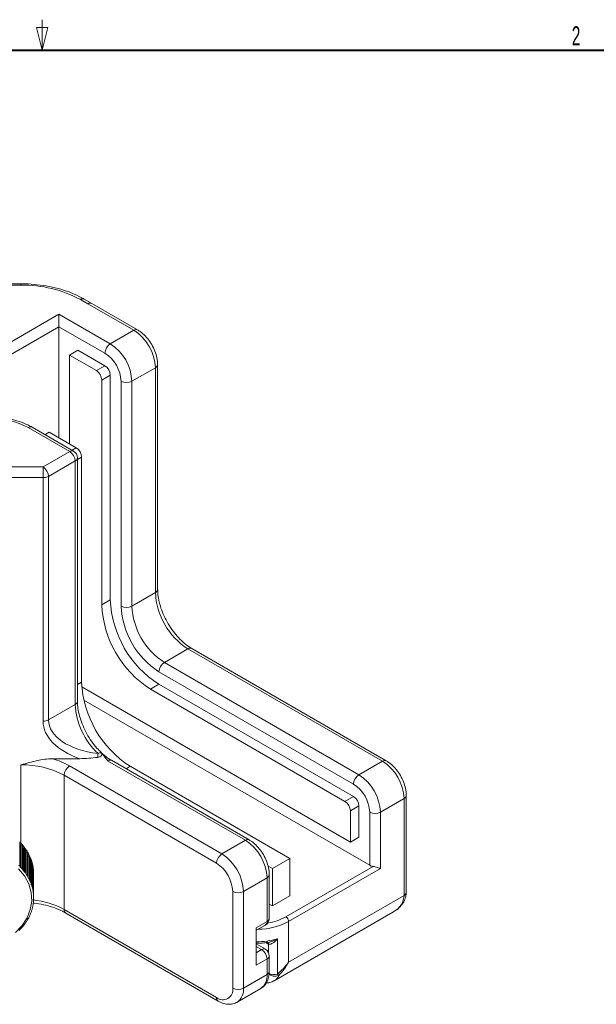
# Model space of a CAD drawing. Header units: millimetres. Extents: x 9 to 550, y 15 to 417.
# Tile 10 of 11: x 276 to 352, y 288 to 417. Entities that reach past the tile are written whole.
import ezdxf

# ---------------------------------------------------------------- set-up
doc = ezdxf.new("R2010")
doc.units = ezdxf.units.MM
doc.styles.add('SLDTEXTSTYLE1', font='TXT', dxfattribs={"width": 0.605})

msp = doc.modelspace()

# ---------------------------------------------------------------- linework, layer by layer
at = {"color": 7, "linetype": 'Continuous', "lineweight": 0}
for p, q in [((279.4, 412.75), (279.4, 416.75)), ((279.4, 412.75), (278.65, 415.75)), ((278.65, 415.75), (280.15, 415.75)), ((279.4, 412.75), (280.15, 415.75)), ((276.614, 382.216), (263.928, 382.216)), ((276.614, 382.033), (263.928, 382.033)), ((285.368, 379.61), (284.392, 380.173)), ((285.868, 379.659), (284.892, 380.223)), ((291.378, 376.14), (285.368, 379.61)), ((291.878, 376.19), (285.868, 379.659)), ((274.151, 373.951), (281.585, 378.242)), ((281.585, 378.242), (288.302, 374.365)), ((281.585, 376.61), (274.858, 372.726)), ((287.595, 373.14), (281.585, 376.61)), ((281.585, 362.078), (281.585, 376.61)), ((288.302, 374.365), (291.378, 376.14)), ((282.946, 372.905), (284.06, 373.548)), ((287.595, 371.507), (284.06, 373.548)), ((282.946, 372.905), (282.946, 361.292)), ((286.481, 370.864), (282.946, 372.905)), ((286.481, 370.864), (287.595, 371.507)), ((294.206, 371.241), (291.131, 369.466)), ((294.206, 341.846), (294.206, 371.241)), ((294.499, 342.254), (294.499, 371.649)), ((287.189, 369.639), (288.302, 370.282)), ((287.189, 340.244), (287.189, 369.639)), ((288.302, 340.886), (288.302, 370.282)), ((289.716, 340.07), (289.716, 369.466)), ((291.131, 369.466), (291.131, 340.07)), ((282.999, 360.281), (277.564, 363.419)), ((283.499, 360.331), (278.064, 363.469)), ((279.757, 362.491), (280.312, 362.812)), ((283.848, 360.771), (280.312, 362.812)), ((279.509, 358.267), (282.999, 360.281)), ((283.999, 327.62), (283.999, 359.465)), ((284.555, 330.151), (284.555, 359.546)), ((261.033, 358.267), (279.509, 358.267)), ((283.706, 359.057), (280.216, 357.042)), ((283.706, 327.212), (283.706, 359.057)), ((279.509, 356.873), (261.033, 356.873)), ((279.509, 325.028), (279.509, 356.873)), ((280.216, 357.042), (280.216, 325.197)), ((291.131, 340.07), (294.206, 341.846)), ((287.189, 340.244), (288.302, 340.886)), ((298.449, 334.497), (295.373, 332.722)), ((323.905, 319.802), (298.449, 334.497)), ((324.405, 319.851), (298.949, 334.547)), ((295.373, 332.722), (320.829, 318.026)), ((320.122, 316.802), (294.666, 331.497)), ((293.553, 329.221), (294.666, 329.864)), ((320.122, 315.168), (294.666, 329.864)), ((284.579, 329.502), (319.716, 309.218)), ((319.008, 314.526), (293.553, 329.221)), ((280.216, 325.197), (283.706, 327.212)), ((322.243, 306.187), (284.849, 327.774)), ((280.732, 320.129), (284.309, 320.129)), ((305.98, 309.454), (287.949, 319.863)), ((306.48, 309.503), (288.449, 319.913)), ((320.829, 318.026), (323.905, 319.802)), ((282.973, 319.184), (302.904, 307.678)), ((311.778, 307.086), (290.919, 319.128)), ((282.266, 317.959), (282.266, 300.404)), ((302.197, 306.454), (282.266, 317.959)), ((319.008, 314.526), (320.122, 315.168)), ((326.733, 314.903), (323.657, 313.127)), ((326.733, 302.247), (326.733, 314.903)), ((327.026, 302.655), (327.026, 315.311)), ((319.716, 313.301), (320.829, 313.944)), ((319.716, 309.218), (319.716, 313.301)), ((320.829, 309.861), (320.829, 313.944)), ((322.243, 306.187), (322.243, 313.127)), ((323.657, 313.127), (323.657, 305.778)), ((276.445, 309.243), (276.445, 306.068)), ((302.904, 307.678), (305.98, 309.454)), ((319.716, 309.218), (320.829, 309.861)), ((276.597, 308.814), (276.756, 308.914)), ((276.597, 308.814), (276.597, 305.912)), ((276.756, 305.739), (276.756, 308.914)), ((276.865, 308.787), (276.865, 305.612)), ((276.971, 308.35), (277.139, 308.438)), ((276.971, 308.35), (276.971, 305.483)), ((277.139, 305.263), (277.139, 308.438)), ((277.235, 308.304), (277.235, 305.129)), ((277.294, 307.861), (277.471, 307.937)), ((277.294, 307.861), (277.294, 305.043)), ((277.471, 304.762), (277.471, 307.937)), ((277.552, 307.796), (277.552, 304.621)), ((277.563, 307.351), (277.747, 307.413)), ((277.563, 307.351), (277.563, 304.601)), ((277.747, 304.238), (277.747, 307.413)), ((277.813, 307.268), (277.813, 304.093)), ((277.813, 306.832), (277.967, 306.873)), ((277.967, 303.697), (277.967, 306.873)), ((278.017, 306.723), (278.017, 303.548)), ((311.778, 307.086), (309.515, 305.78)), ((311.778, 307.086), (311.778, 302.187)), ((278.017, 306.298), (278.128, 306.318)), ((278.128, 303.143), (278.128, 306.318)), ((278.162, 306.165), (278.162, 302.99)), ((278.162, 305.747), (278.229, 305.754)), ((278.229, 302.579), (278.229, 305.754)), ((278.246, 305.6), (278.246, 302.425)), ((278.246, 305.184), (278.27, 305.185)), ((278.27, 302.01), (278.27, 305.185)), ((309.515, 305.78), (308.93, 306.118)), ((309.515, 305.78), (309.515, 300.881)), ((311.283, 299.451), (322.692, 306.037)), ((323.657, 305.778), (311.637, 298.839)), ((278.271, 301.914), (278.271, 305.089)), ((308.808, 304.555), (305.732, 302.779)), ((308.808, 298.839), (308.808, 304.555)), ((309.101, 299.247), (309.101, 304.963)), ((304.318, 290.123), (304.318, 302.779)), ((305.732, 302.779), (305.732, 290.123)), ((311.778, 302.187), (309.515, 300.881)), ((311.637, 293.531), (326.733, 302.247)), ((282.266, 300.404), (302.197, 288.898)), ((309.101, 301.12), (309.515, 300.881)), ((309.747, 291.088), (325.283, 300.056)), ((282.473, 299.946), (302.404, 288.44)), ((307.394, 298.023), (308.808, 298.839)), ((311.637, 298.839), (311.637, 293.531)), ((307.394, 297.685), (308.601, 298.381)), ((307.394, 298.023), (307.394, 293.124)), ((308.705, 296.083), (309.075, 296.13)), ((310.168, 296.584), (310.168, 291.968)), ((308.601, 295.214), (307.394, 295.911)), ((308.999, 295.871), (308.886, 295.936)), ((308.808, 293.94), (307.394, 293.124)), ((308.808, 291.899), (308.808, 293.94)), ((309.101, 292.307), (309.101, 294.348)), ((305.732, 290.123), (308.808, 291.899)), ((304.904, 288.292), (307.98, 290.067))]:
    msp.add_line(p, q, dxfattribs=at)
at = {"color": 7, "linetype": 'Continuous', "lineweight": 40}
msp.add_line((12.7, 412.75), (546.1, 412.75), dxfattribs=at)
at = {"color": 8, "linetype": 'Continuous', "lineweight": 0}
for p, q in [((283.292, 360.45), (283.848, 360.771)), ((283.999, 359.225), (284.555, 359.546)), ((283.999, 329.83), (284.555, 330.151)), ((276.609, 309.075), (276.609, 319.312)), ((290.363, 318.807), (290.919, 319.128)), ((308.101, 295.165), (307.394, 295.573)), ((307.394, 294.757), (308.101, 295.165)), ((308.886, 295.936), (308.644, 296.076)), ((308.999, 294.789), (308.999, 295.871))]:
    msp.add_line(p, q, dxfattribs=at)
at = {"color": 8, "linetype": 'Continuous', "lineweight": 0, "flags": 128}
msp.add_lwpolyline([(276.614, 382.216), (276.614, 382.216), (276.614, 382.192), (276.614, 382.13), (276.614, 382.033)], dxfattribs=at)
at = {"color": 7, "linetype": 'Continuous', "lineweight": 0, "flags": 128}
for points in [[(281.585, 378.242), (281.585, 378.088), (281.585, 377.914), (281.585, 377.725), (281.585, 377.527), (281.585, 377.325), (281.585, 377.127), (281.585, 376.938), (281.585, 376.764), (281.585, 376.61)], [(279.509, 356.873), (279.509, 357.043), (279.509, 357.229), (279.509, 357.424), (279.509, 357.619), (279.509, 357.808), (279.509, 357.984), (279.509, 358.138), (279.509, 358.267)], [(287.129, 320.902), (287.19, 320.812), (287.214, 320.716), (287.199, 320.62), (287.146, 320.529), (287.058, 320.446), (286.94, 320.378), (286.798, 320.327), (286.639, 320.296)], [(278.014, 301.512), (277.946, 302.645), (277.632, 303.75), (277.08, 304.791), (276.31, 305.735)], [(275.895, 297.415), (276.756, 298.305), (277.41, 299.306), (277.834, 300.387), (278.014, 301.512)]]:
    msp.add_lwpolyline(points, dxfattribs=at)
at = {"color": 7, "linetype": 'Continuous', "lineweight": 0}
for centre, radius, start, end in [((276.931, 366.164), 15.872, 61.95976, 91.1441), ((288.066, 370.962), 6.147, 2.60546, 57.39457), ((289.13, 373.07), 1.537, 122.60538, 177.39457), ((284.99, 369.186), 6.147, 2.60546, 57.39457), ((285.111, 369.256), 4.61, 2.60548, 57.39454), ((285.653, 369.569), 1.537, 2.60552, 57.39454), ((286.767, 370.212), 1.537, 2.60552, 57.39454), ((290.423, 370.83), 1.537, 242.60967, 297.39031), ((272.816, 354.504), 10.1, 61.95975, 91.14409), ((283.02, 359.476), 1.537, 2.60553, 57.39453), ((282.171, 358.987), 1.537, 2.60545, 57.39461), ((282.999, 359.465), 1, 0, 60.00269), ((278.681, 356.972), 1.537, 2.60545, 57.39461), ((279.538, 358.315), 1.443, 268.85578, 298.0404), ((303.418, 342.265), 9.221, 182.60548, 237.39452), ((300.947, 340.839), 13.771, 182.4764, 237.5236), ((302.061, 341.482), 13.771, 182.4764, 237.5236), ((300.463, 340.559), 10.758, 182.60548, 237.39452), ((290.423, 341.435), 1.537, 242.60967, 297.39031), ((300.342, 340.489), 9.221, 182.60548, 237.39452), ((296.201, 331.427), 1.537, 122.6055, 177.39452), ((298.313, 330.746), 13.771, 182.47639, 237.52361), ((293.093, 327.691), 9.399, 182.92467, 227.12335), ((279.538, 326.47), 1.443, 268.85578, 298.0404), ((281.056, 321.194), 5.655, 350.86247, 356.03417), ((287.022, 320.379), 0.534, 78.36932, 127.37608), ((276.84, 307.771), 11.543, 61.95973, 91.14412), ((277.819, 310.087), 10.456, 60.46781, 73.82372), ((320.593, 314.624), 6.147, 2.60543, 57.39454), ((283.801, 317.889), 1.537, 122.60543, 177.39457), ((321.657, 316.732), 1.537, 122.6055, 177.39452), ((317.517, 312.848), 6.147, 2.60543, 57.39454), ((317.638, 312.918), 4.61, 2.60546, 57.39452), ((318.18, 313.231), 1.537, 2.60546, 57.39448), ((319.294, 313.874), 1.537, 2.60546, 57.39448), ((322.95, 314.492), 1.537, 242.60962, 297.39042), ((271.591, 304.342), 6.898, 41.5138, 45.26782), ((271.65, 304.441), 6.603, 41.47173, 43.42706), ((302.667, 304.276), 6.147, 2.60543, 57.39454), ((271.722, 304.46), 6.722, 40.07304, 41.50128), ((271.86, 304.575), 6.542, 36.19351, 40.08273), ((271.759, 304.538), 6.457, 36.18209, 37.74362), ((272, 304.679), 6.367, 34.70162, 36.18358), ((272.124, 304.764), 6.217, 30.68898, 34.71319), ((271.961, 304.697), 6.2, 30.68423, 31.73165), ((272.261, 304.846), 6.058, 29.14898, 30.68162), ((272.366, 304.903), 5.938, 25.01147, 29.16068), ((272.483, 304.958), 5.809, 23.42779, 25.00329), ((272.578, 304.998), 5.706, 19.17629, 23.43735), ((272.667, 305.03), 5.611, 17.55766, 19.16901), ((272.747, 305.055), 5.528, 13.21131, 17.56336), ((303.732, 306.384), 1.537, 122.60543, 177.39457), ((299.712, 302.57), 4.61, 2.60546, 57.39452), ((299.591, 302.5), 6.147, 2.60543, 57.39454), ((271.46, 301.037), 7.082, 45.25891, 46.63872), ((271.591, 301.168), 6.897, 41.51361, 45.26791), ((271.725, 301.288), 6.718, 40.0728, 41.50186), ((271.86, 301.4), 6.542, 36.19351, 40.08273), ((272.001, 301.505), 6.366, 34.70125, 36.18351), ((272.125, 301.589), 6.217, 30.68885, 34.71349), ((272.828, 305.074), 5.444, 11.56135, 13.20717), ((272.866, 305.081), 5.406, 7.15127, 11.56837), ((272.903, 305.086), 5.368, 5.48681, 7.14649), ((272.925, 305.088), 5.346, 1.03811, 5.48761), ((272.92, 305.089), 5.351, 359.37149, 1.03312), ((322.872, 307.327), 1.302, 241.11118, 262.02259), ((272.261, 301.671), 6.058, 29.14898, 30.68162), ((272.366, 301.728), 5.939, 25.01166, 29.16049), ((272.479, 301.782), 5.813, 23.42835, 25.00273), ((272.577, 301.823), 5.706, 19.17629, 23.43708), ((272.668, 301.855), 5.61, 17.5578, 19.1696), ((272.748, 301.88), 5.526, 13.21061, 17.56377), ((272.828, 301.899), 5.444, 11.56219, 13.20798), ((272.864, 301.906), 5.407, 7.15178, 11.56754), ((272.901, 301.911), 5.37, 5.48666, 7.14574), ((305.025, 304.144), 1.537, 242.60957, 297.39049), ((272.872, 301.92), 5.399, 348.83065, 353.25141), ((272.911, 301.915), 5.36, 353.25565, 354.9173), ((272.928, 301.914), 5.343, 1.03724, 5.48884), ((272.927, 301.914), 5.343, 354.91549, 359.3662), ((272.92, 301.914), 5.351, 359.37149, 1.03312), ((272.592, 301.999), 5.69, 336.94557, 341.21486), ((272.701, 301.962), 5.576, 341.21768, 342.83823), ((272.756, 301.946), 5.519, 342.82929, 347.18587), ((272.813, 301.932), 5.459, 347.19434, 348.83493), ((272.005, 302.32), 6.361, 324.17624, 325.65784), ((272.139, 302.23), 6.2, 325.64861, 329.67978), ((272.263, 302.156), 6.056, 329.69003, 331.22168), ((272.38, 302.093), 5.923, 331.21295, 335.36899), ((272.511, 302.032), 5.778, 335.37461, 336.95721), ((308.101, 299.247), 1, 299.99731, 0), ((310.869, 298.804), 0.768, 2.60512, 57.39471), ((271.48, 302.77), 7.054, 313.69494, 315.0786), ((271.61, 302.642), 6.871, 315.06844, 318.83235), ((271.738, 302.528), 6.7, 318.84406, 320.27522), ((271.877, 302.414), 6.52, 320.26608, 324.16413), ((307.273, 293.87), 1.537, 2.60538, 57.39456), ((308.101, 294.348), 1, 0, 60.00269), ((309.712, 293.467), 1.567, 242.92593, 286.94374), ((309.871, 292.855), 1.172, 221.92965, 294.60697), ((313.446, 295.269), 4.652, 225.2015, 228.41853), ((303.025, 289.913), 1.31, 230.79677, 9.21404), ((305.025, 291.488), 1.537, 242.60957, 297.39049)]:
    msp.add_arc(centre, radius, start, end, dxfattribs=at)
at = {"color": 8, "linetype": 'Continuous', "lineweight": 0}
for centre, radius, start, end in [((284.685, 379.764), 0.503, 65.70941, 125.61634), ((285.661, 379.201), 0.503, 65.69306, 125.61774), ((291.671, 375.731), 0.503, 65.70795, 125.61654), ((293.999, 371.699), 0.503, 294.37604, 354.29036), ((277.857, 363.01), 0.503, 65.69317, 125.61774), ((283.292, 359.873), 0.503, 65.69317, 125.61774), ((283.498, 359.515), 0.503, 294.37442, 354.30536), ((293.999, 342.304), 0.503, 294.37482, 354.30509), ((298.742, 334.088), 0.503, 65.69308, 125.61738), ((283.498, 327.67), 0.503, 294.37442, 354.30536), ((288.242, 319.454), 0.503, 65.69319, 125.61738), ((324.198, 319.393), 0.503, 65.70797, 125.61618), ((326.546, 315.346), 0.481, 292.87436, 355.82281), ((306.27, 309.074), 0.478, 63.91912, 127.37409), ((308.623, 304.997), 0.479, 292.74016, 355.957), ((326.526, 302.705), 0.503, 294.37421, 354.30569), ((277.123, 291.004), 10.715, 61.31207, 84.39546), ((282.759, 300.351), 0.496, 173.91402, 234.77361), ((307.593, 306.413), 8.586, 270.32131, 298.09534), ((308.328, 298.781), 0.484, 304.3944, 6.91802), ((308.601, 299.297), 0.503, 294.37425, 354.30553), ((307.811, 305.769), 7.209, 278.66861, 298.79572), ((307.422, 305.992), 9.8, 269.83412, 286.27229), ((308.651, 295.968), 0.237, 352.2809, 56.40736), ((308.394, 294.756), 0.503, 65.69295, 125.61762), ((308.601, 294.398), 0.503, 294.37425, 354.30553), ((308.601, 292.357), 0.503, 294.37425, 354.30553), ((306.854, 291.679), 1.966, 304.91253, 6.39972), ((308.979, 292.375), 1.499, 300.84965, 337.01528), ((303.728, 289.926), 2.014, 305.87477, 5.60507), ((302.697, 288.849), 0.503, 174.38039, 234.29405)]:
    msp.add_arc(centre, radius, start, end, dxfattribs=at)
at = {"color": 7, "linetype": 'Continuous', "lineweight": 0}
for centre, major_axis, ratio, start_param, end_param in [((289.408, 325.028), (9.899, 0), 0.5773815, 3.1415927, 4.1712895), ((289.408, 325.605), (9.187, 0.569), 0.5315052, 3.1086736, 4.380132), ((321.784, 302.655), (4.928, -0.713), 0.6520801, 5.5644853, 5.5918195), ((309.706, 296.279), (-0.707, 1.225), 0.5773346, 1.5640233, 1.5707557)]:
    msp.add_ellipse(centre, major_axis=major_axis, ratio=ratio, start_param=start_param, end_param=end_param, dxfattribs=at)
at = {"color": 8, "linetype": 'Continuous', "lineweight": 0}
msp.add_ellipse((321.784, 302.655), major_axis=(4.928, -0.713), ratio=0.6520801, start_param=5.5918195, end_param=6.3772989, dxfattribs=at)
at = {"color": 7, "linetype": 'Continuous', "lineweight": 0}
for points, knots in [([(284.892, 380.223), (284.677, 380.341), (284.057, 380.683), (282.924, 381.165), (281.476, 381.624), (279.94, 381.958), (278.373, 382.16), (277.254, 382.214), (276.678, 382.216), (276.614, 382.216)], [0, 0, 0, 0, 0.0952886, 0.274524, 0.4534757, 0.6320684, 0.8103479, 0.9790792, 1, 1, 1, 1]), ([(294.499, 371.649), (294.494, 371.806), (294.478, 372.243), (294.314, 372.991), (293.973, 373.86), (293.495, 374.68), (292.903, 375.405), (292.347, 375.899), (291.991, 376.12), (291.878, 376.19)], [0, 0, 0, 0, 0.0920101, 0.2576873, 0.4227941, 0.5876086, 0.7533788, 0.9214008, 1, 1, 1, 1]), ([(278.064, 363.469), (277.883, 363.567), (277.366, 363.849), (276.408, 364.226), (275.181, 364.551), (273.903, 364.75), (273.037, 364.774), (272.614, 364.786)], [0, 0, 0, 0, 0.1197206, 0.343139, 0.5659667, 0.788121, 1, 1, 1, 1]), ([(298.949, 334.547), (298.818, 334.627), (298.434, 334.861), (297.784, 335.379), (297.034, 336.136), (296.337, 337.022), (295.721, 338.001), (295.211, 339.036), (294.827, 340.086), (294.587, 341.089), (294.506, 341.805), (294.501, 342.168), (294.499, 342.254)], [0, 0, 0, 0, 0.0586785, 0.1717946, 0.2856942, 0.4003008, 0.5153751, 0.6305958, 0.7455491, 0.8598498, 0.9670238, 1, 1, 1, 1]), ([(287.162, 320.896), (286.953, 321.097), (286.492, 321.544), (285.837, 322.39), (285.22, 323.366), (284.711, 324.402), (284.327, 325.452), (284.087, 326.455), (284.005, 327.171), (284, 327.534), (283.999, 327.62)], [0, 0, 0, 0, 0.1166635, 0.2583902, 0.4006954, 0.5431814, 0.6853368, 0.8266852, 0.9592204, 1, 1, 1, 1]), ([(287.949, 319.863), (287.946, 319.867), (287.881, 319.956), (287.628, 320.307), (287.344, 320.646), (287.129, 320.902)], [0, 0, 0, 0, 0.0110799, 0.2523149, 1, 1, 1, 1]), ([(288.449, 319.913), (288.318, 319.994), (287.934, 320.23), (287.493, 320.555), (287.204, 320.852), (287.162, 320.896)], [0, 0, 0, 0, 0.3066485, 0.8977804, 1, 1, 1, 1]), ([(276.609, 319.312), (276.617, 319.314), (277.319, 319.517), (278.339, 319.807), (279.716, 320.078), (280.392, 320.112), (280.732, 320.129)], [0, 0, 0, 0, 0.0059374, 0.5240282, 0.7603532, 1, 1, 1, 1]), ([(286.639, 320.296), (286.256, 320.252), (285.487, 320.162), (284.703, 320.14), (284.309, 320.129)], [0, 0, 0, 0, 0.4978587, 1, 1, 1, 1]), ([(327.026, 315.311), (327.021, 315.467), (327.005, 315.905), (326.841, 316.653), (326.5, 317.521), (326.022, 318.341), (325.43, 319.067), (324.874, 319.561), (324.518, 319.781), (324.405, 319.851)], [0, 0, 0, 0, 0.0920103, 0.2576878, 0.4227947, 0.5876087, 0.7533791, 0.9214013, 1, 1, 1, 1]), ([(309.101, 304.963), (309.096, 305.119), (309.08, 305.557), (308.915, 306.305), (308.575, 307.173), (308.097, 307.993), (307.505, 308.719), (306.949, 309.213), (306.593, 309.433), (306.48, 309.503)], [0, 0, 0, 0, 0.0920103, 0.2576878, 0.4227947, 0.5876087, 0.7533791, 0.9214013, 1, 1, 1, 1]), ([(322.692, 306.037), (322.884, 306.007), (323.075, 305.947), (323.405, 305.848), (323.545, 305.805), (323.657, 305.778)], [0, 0, 0, 0, 0.5, 0.5, 1, 1, 1, 1]), ([(325.151, 300.007), (325.306, 300.088), (325.719, 300.301), (326.257, 300.778), (326.721, 301.399), (326.983, 302.039), (327.013, 302.465), (327.026, 302.655)], [0, 0, 0, 0, 0.1489834, 0.395283, 0.620162, 0.8312324, 1, 1, 1, 1]), ([(278.169, 301.236), (278.317, 301.223), (278.903, 301.174), (279.877, 300.968), (281.042, 300.626), (281.896, 300.265), (282.336, 300.021), (282.473, 299.946)], [0, 0, 0, 0, 0.08948, 0.3547614, 0.6189695, 0.8816844, 1, 1, 1, 1]), ([(308.994, 295.88), (309.09, 295.842), (309.197, 295.853), (309.407, 295.919), (309.512, 295.976), (309.714, 296.114), (309.811, 296.195), (309.998, 296.378), (310.085, 296.476), (310.168, 296.584)], [0, 0, 0, 0, 0.25, 0.25, 0.5, 0.5, 0.75, 0.75, 1, 1, 1, 1]), ([(307.394, 295.996), (307.615, 295.992), (308.058, 295.983), (308.488, 296.05), (308.705, 296.083)], [0, 0, 0, 0, 0.4971341, 1, 1, 1, 1]), ([(310.168, 291.968), (310.443, 292.203), (310.702, 292.451), (311.191, 292.973), (311.423, 293.249), (311.637, 293.531)], [0, 0, 0, 0, 0.5, 0.5, 1, 1, 1, 1]), ([(310.359, 291.789), (310.605, 292.05), (310.834, 292.326), (311.261, 292.909), (311.459, 293.216), (311.637, 293.531)], [0, 0, 0, 0, 0.5, 0.5, 1, 1, 1, 1]), ([(307.966, 290.079), (308.12, 290.177), (308.46, 290.39), (308.814, 290.916), (309.058, 291.56), (309.086, 292.051), (309.101, 292.307)], [0, 0, 0, 0, 0.212027, 0.4647651, 0.7218225, 1, 1, 1, 1]), ([(308.726, 290.837), (308.825, 290.834), (309.137, 290.824), (309.501, 290.923), (309.707, 291.079), (309.745, 291.108)], [0, 0, 0, 0, 0.2769012, 0.8667875, 1, 1, 1, 1]), ([(302.404, 288.44), (302.542, 288.367), (302.903, 288.177), (303.504, 288.01), (304.171, 288.017), (304.656, 288.125), (304.861, 288.282), (304.898, 288.31)], [0, 0, 0, 0, 0.1693094, 0.4433658, 0.6993177, 0.9456719, 1, 1, 1, 1])]:
    msp.add_open_spline(points, degree=3, knots=knots, dxfattribs=at)
at = {"color": 8, "linetype": 'Continuous', "lineweight": 0}
for points, knots in [([(308.995, 295.878), (308.986, 295.93), (308.971, 296.025), (308.915, 296.076), (308.89, 296.098)], [0, 0, 0, 0, 0.5547708, 1, 1, 1, 1]), ([(309.074, 296.134), (309.142, 296.144), (309.377, 296.18), (309.749, 296.338), (310.037, 296.497), (310.165, 296.582), (310.168, 296.584)], [0, 0, 0, 0, 0.1772769, 0.6113404, 0.9904182, 1, 1, 1, 1])]:
    msp.add_open_spline(points, degree=3, knots=knots, dxfattribs=at)
at = {"color": 7, "linetype": 'Continuous', "lineweight": 0}
msp.add_open_spline([(308.994, 295.878), (308.958, 295.896), (308.922, 295.915), (308.886, 295.936)], degree=3, dxfattribs=at)

# ---------------------------------------------------------------- texts
at = {"color": 7, "linetype": 'Continuous', "lineweight": 0, "insert": (349.244, 415.888), "char_height": 2.5, "attachment_point": 2, "style": 'SLDTEXTSTYLE1'}
msp.add_mtext('2', dxfattribs=at)

doc.saveas('drawing.dxf')
